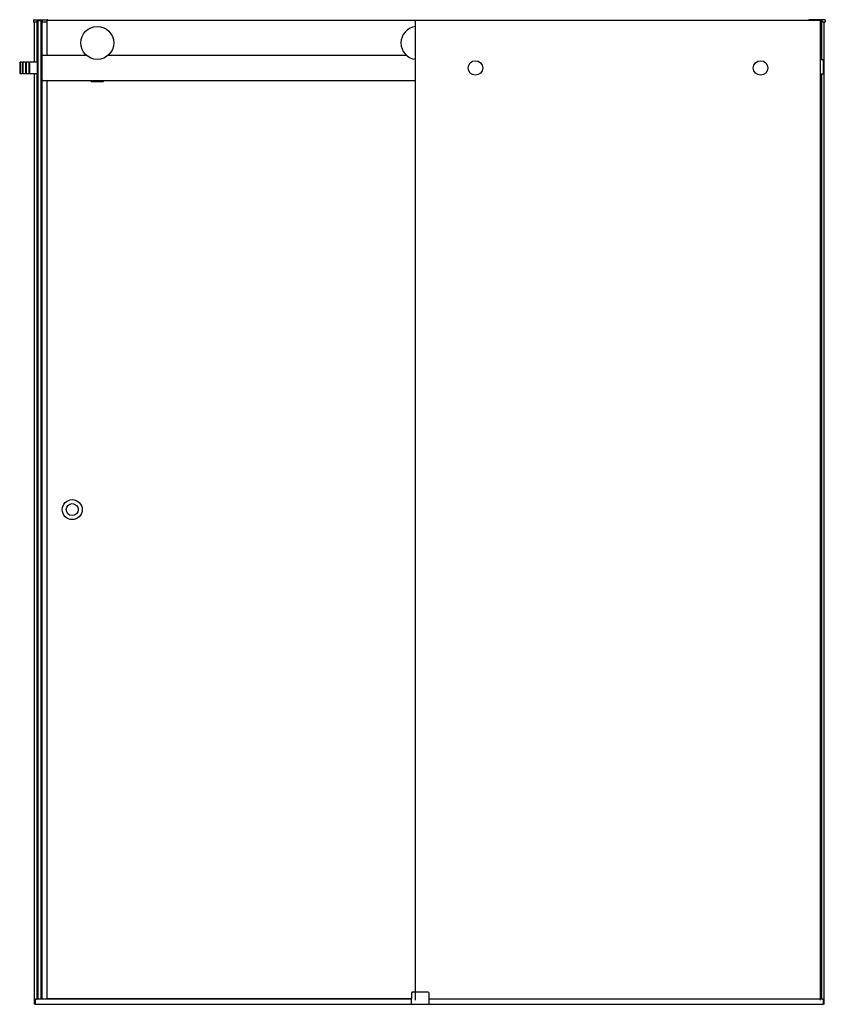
# Model space of a CAD drawing. Header units: millimetres. Extents: x 1437.29 to 1438.9, y 1077.28 to 1079.25.
import ezdxf

# ---------------------------------------------------------------- set-up
doc = ezdxf.new("R2010")
doc.units = ezdxf.units.MM
doc.layers.add('SANINDUSA', color=3, linetype='CONTINUOUS')

msp = doc.modelspace()

# ---------------------------------------------------------------- linework, layer by layer
at = {"layer": 'SANINDUSA'}
for p, q in [((1437.3213, 1079.2476), (1437.3212, 1079.2451)), ((1437.3228, 1079.249), (1437.3486, 1079.249)), ((1437.3283, 1079.164), (1437.3283, 1079.2472)), ((1437.3283, 1079.2471), (1437.3283, 1079.2451)), ((1437.3288, 1079.164), (1437.3288, 1079.2475)), ((1437.3288, 1079.2475), (1437.3384, 1079.2475)), ((1437.3306, 1077.2895), (1437.3306, 1079.2475)), ((1437.3366, 1077.2895), (1437.3366, 1079.2475)), ((1437.3366, 1079.1595), (1437.3366, 1079.2475)), ((1437.3384, 1079.1765), (1437.3384, 1079.2475)), ((1437.3388, 1079.1772), (1437.3388, 1079.2473)), ((1437.339, 1079.2451), (1437.3389, 1079.2471)), ((1437.3486, 1079.1775), (1437.3486, 1079.2475)), ((1438.0845, 1079.2475), (1437.3486, 1079.2475)), ((1438.0845, 1077.2875), (1438.0845, 1079.2475)), ((1438.8962, 1079.2475), (1438.0845, 1079.2475)), ((1438.8703, 1079.2476), (1438.8703, 1079.2475)), ((1438.9023, 1079.249), (1438.8718, 1079.249)), ((1438.8963, 1079.169), (1438.8963, 1079.2475)), ((1438.8967, 1079.169), (1438.8967, 1079.2472)), ((1438.8967, 1079.2471), (1438.8968, 1079.2451)), ((1438.9038, 1079.2476), (1438.9039, 1079.2451)), ((1437.3279, 1079.244), (1437.3222, 1079.244)), ((1437.3233, 1079.164), (1437.3233, 1079.244)), ((1437.3282, 1079.2443), (1437.3283, 1079.2451)), ((1437.339, 1079.2451), (1437.339, 1079.2443)), ((1437.3486, 1079.244), (1437.3393, 1079.244)), ((1438.8968, 1079.2443), (1438.8968, 1079.2451)), ((1438.9029, 1079.244), (1438.8971, 1079.244)), ((1438.9017, 1077.2795), (1438.9017, 1079.244)), ((1437.3386, 1079.1765), (1437.3366, 1079.1765)), ((1437.3366, 1079.1755), (1437.3366, 1079.1765)), ((1437.3366, 1079.1295), (1437.3366, 1079.1755)), ((1437.3386, 1079.1285), (1437.3386, 1079.1765)), ((1437.427, 1079.1775), (1437.3396, 1079.1775)), ((1438.067, 1079.1775), (1437.4701, 1079.1775)), ((1438.8994, 1079.169), (1438.8948, 1079.169)), ((1438.8995, 1079.169), (1438.8995, 1079.14)), ((1438.9005, 1079.169), (1438.8995, 1079.169)), ((1438.9005, 1079.169), (1438.9005, 1079.14)), ((1437.2936, 1079.163), (1437.2946, 1079.164)), ((1437.2936, 1079.163), (1437.2936, 1079.142)), ((1437.2946, 1079.164), (1437.2946, 1079.141)), ((1437.2986, 1079.164), (1437.2946, 1079.164)), ((1437.2986, 1079.164), (1437.2986, 1079.141)), ((1437.3001, 1079.163), (1437.2986, 1079.163)), ((1437.3001, 1079.164), (1437.3001, 1079.141)), ((1437.3051, 1079.164), (1437.3001, 1079.164)), ((1437.3051, 1079.164), (1437.3051, 1079.141)), ((1437.3066, 1079.163), (1437.3051, 1079.163)), ((1437.3066, 1079.164), (1437.3066, 1079.141)), ((1437.3116, 1079.164), (1437.3066, 1079.164)), ((1437.3116, 1079.164), (1437.3116, 1079.141)), ((1437.3131, 1079.163), (1437.3116, 1079.163)), ((1437.3131, 1079.164), (1437.3131, 1079.141)), ((1437.3286, 1079.164), (1437.3131, 1079.164)), ((1437.3286, 1079.164), (1437.3286, 1079.141)), ((1437.3286, 1079.164), (1437.3286, 1079.141)), ((1437.3286, 1079.164), (1437.3306, 1079.164)), ((1437.3366, 1079.1575), (1437.3366, 1079.1575)), ((1437.3366, 1077.29), (1437.3366, 1079.1496)), ((1437.2936, 1079.142), (1437.2946, 1079.141)), ((1437.2986, 1079.141), (1437.2946, 1079.141)), ((1437.3001, 1079.142), (1437.2986, 1079.142)), ((1437.3051, 1079.141), (1437.3001, 1079.141)), ((1437.3066, 1079.142), (1437.3051, 1079.142)), ((1437.3116, 1079.141), (1437.3066, 1079.141)), ((1437.3131, 1079.142), (1437.3116, 1079.142)), ((1437.3286, 1079.141), (1437.3131, 1079.141)), ((1437.3233, 1077.2795), (1437.3233, 1079.141)), ((1437.3283, 1077.29), (1437.3283, 1079.141)), ((1437.3286, 1079.141), (1437.3306, 1079.141)), ((1437.3288, 1077.29), (1437.3288, 1079.141)), ((1437.3366, 1079.1476), (1437.3366, 1079.1476)), ((1437.3366, 1079.1285), (1437.3366, 1079.1295)), ((1437.3366, 1079.1285), (1437.3386, 1079.1285)), ((1437.3384, 1077.29), (1437.3384, 1079.1285)), ((1438.8994, 1079.14), (1438.8948, 1079.14)), ((1438.8963, 1077.29), (1438.8963, 1079.14)), ((1438.8967, 1077.29), (1438.8967, 1079.14)), ((1438.9005, 1079.14), (1438.8995, 1079.14)), ((1437.3388, 1077.2895), (1437.3388, 1079.1279)), ((1437.3396, 1079.1275), (1438.0845, 1079.1275)), ((1437.3486, 1077.2905), (1437.3486, 1079.1275)), ((1437.4361, 1079.1265), (1437.4361, 1079.1275)), ((1437.4361, 1079.1255), (1437.4361, 1079.1265)), ((1437.4361, 1079.1265), (1437.4611, 1079.1265)), ((1437.4361, 1079.1255), (1437.4611, 1079.1255)), ((1437.4611, 1079.1265), (1437.4611, 1079.1275)), ((1437.4611, 1079.1255), (1437.4611, 1079.1265)), ((1438.0766, 1077.3021), (1438.0762, 1077.2795)), ((1438.0781, 1077.3035), (1438.0786, 1077.3035)), ((1438.1098, 1077.3035), (1438.0786, 1077.3035)), ((1438.1098, 1077.3035), (1438.1103, 1077.3035)), ((1438.1122, 1077.2795), (1438.1118, 1077.3021)), ((1437.3245, 1077.2795), (1437.3233, 1077.2795)), ((1437.3245, 1077.2795), (1437.3245, 1077.29)), ((1437.3245, 1077.29), (1437.3273, 1077.29)), ((1437.3248, 1077.2797), (1437.3248, 1077.2885)), ((1437.3248, 1077.2885), (1437.3248, 1077.2797)), ((1437.325, 1077.2795), (1438.9, 1077.2795)), ((1438.0764, 1077.2895), (1437.3258, 1077.2895)), ((1437.3283, 1077.29), (1437.3273, 1077.29)), ((1437.3288, 1077.29), (1437.3283, 1077.29)), ((1437.3306, 1077.29), (1437.3288, 1077.29)), ((1437.3366, 1077.29), (1437.3366, 1077.29)), ((1437.3384, 1077.29), (1437.3366, 1077.29)), ((1437.3388, 1077.29), (1437.3384, 1077.29)), ((1438.0764, 1077.2905), (1437.3486, 1077.2905)), ((1437.3527, 1077.2895), (1437.3527, 1077.2905)), ((1438.8992, 1077.2895), (1438.112, 1077.2895)), ((1438.9005, 1077.29), (1438.8945, 1077.29)), ((1438.9002, 1077.2797), (1438.9002, 1077.2885)), ((1438.9005, 1077.2795), (1438.9005, 1077.29)), ((1438.9017, 1077.2795), (1438.9005, 1077.2795))]:
    msp.add_line(p, q, dxfattribs=at)
at = {"layer": 'SANINDUSA', "ltscale": 100}
msp.add_line((1438.8945, 1077.2875), (1438.8945, 1079.2475), dxfattribs=at)
at = {"layer": 'SANINDUSA'}
for centre, radius in [((1437.4486, 1079.2025), 0.033), ((1438.2045, 1079.1525), 0.0145), ((1438.7745, 1079.1525), 0.0145), ((1437.3986, 1078.269), 0.02), ((1437.3986, 1078.269), 0.012)]:
    msp.add_circle(centre, radius, dxfattribs=at)
for centre, radius, start, end in [((1437.3228, 1079.2475), 0.0015, 90, 178), ((1437.3288, 1079.247), 0.0005, 137.3632, 178), ((1437.3288, 1079.247), 0.0005, 90.0173, 137.3458), ((1437.3384, 1079.247), 0.0005, 42.6393, 90.038), ((1437.3384, 1079.247), 0.0005, 2, 42.6368), ((1437.3486, 1079.2475), 0.0015, 2, 90), ((1438.8718, 1079.2475), 0.0015, 90, 178), ((1438.8962, 1079.247), 0.0005, 42.6542, 89.9827), ((1438.8962, 1079.247), 0.0005, 2, 42.6368), ((1438.9023, 1079.2475), 0.0015, 2, 90), ((1437.3222, 1079.245), 0.001, 178, 270), ((1437.3279, 1079.2443), 0.0003, 270, 358), ((1437.3393, 1079.2443), 0.0003, 182, 270), ((1438.0886, 1079.2025), 0.033, 97.1683, 262.8317), ((1438.8971, 1079.2443), 0.0003, 182, 270), ((1438.9029, 1079.245), 0.001, 270, 2), ((1437.3396, 1079.1765), 0.001, 90, 180), ((1438.8948, 1079.1687), 0.0003, 90, 180), ((1438.8994, 1079.1689), 0.0001, 0, 90), ((1437.3396, 1079.1285), 0.001, 180, 270), ((1438.8948, 1079.1403), 0.0003, 180, 270), ((1438.8994, 1079.1401), 0.0001, 270, 0), ((1438.0781, 1077.302), 0.0015, 90, 179), ((1438.1103, 1077.302), 0.0015, 1, 90), ((1437.3258, 1077.2885), 0.001, 90, 180), ((1437.3258, 1077.2885), 0.001, 90, 180), ((1437.325, 1077.2797), 0.0002, 180, 270), ((1437.325, 1077.2797), 0.0002, 180, 270), ((1438.8992, 1077.2885), 0.001, 0, 90), ((1438.9, 1077.2797), 0.0002, 270, 0)]:
    msp.add_arc(centre, radius, start, end, dxfattribs=at)

doc.saveas('drawing.dxf')
